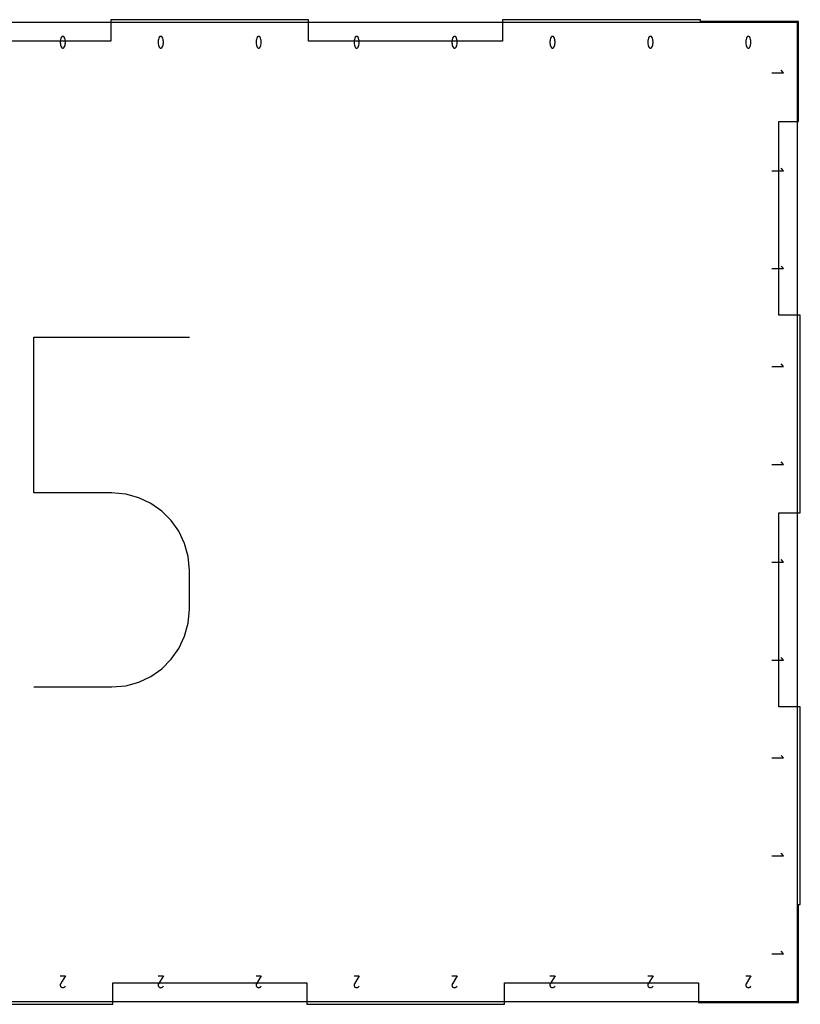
# Model space of a CAD drawing. Extents: x 0 to 14, y 0 to 16.
# Tile 5 of 8: x 3.3 to 7.3, y 5.4 to 10.5. Entities that reach past the tile are written whole.
import ezdxf

# ---------------------------------------------------------------- set-up
doc = ezdxf.new("R2010")
doc.units = 0

msp = doc.modelspace()

# ---------------------------------------------------------------- linework, layer by layer
at = {"layer": 'annotation', "color": 1}
for p, q in [((3.520757, 10.362124), (3.519982, 10.360836)), ((3.521722, 10.363222), (3.520757, 10.362124)), ((3.522846, 10.364119), (3.521722, 10.363222)), ((3.524097, 10.364804), (3.522846, 10.364119)), ((3.525443, 10.365266), (3.524097, 10.364804)), ((3.526851, 10.365496), (3.525443, 10.365266)), ((3.528291, 10.365482), (3.526851, 10.365496)), ((3.529729, 10.365215), (3.528291, 10.365482)), ((3.531135, 10.364682), (3.529729, 10.365215)), ((3.531673, 10.364399), (3.531135, 10.364682)), ((3.531135, 10.364682), (3.531135, 10.364682)), ((3.532189, 10.364074), (3.531673, 10.364399)), ((3.532681, 10.36371), (3.532189, 10.364074)), ((3.533147, 10.363309), (3.532681, 10.36371)), ((3.533583, 10.362874), (3.533147, 10.363309)), ((3.533987, 10.362406), (3.533583, 10.362874)), ((3.534357, 10.36191), (3.533987, 10.362406)), ((3.53469, 10.361387), (3.534357, 10.36191)), ((4.020757, 10.362124), (4.019982, 10.360836)), ((4.021722, 10.363222), (4.020757, 10.362124)), ((4.022846, 10.364119), (4.021722, 10.363222)), ((4.024097, 10.364804), (4.022846, 10.364119)), ((4.025443, 10.365266), (4.024097, 10.364804)), ((4.026851, 10.365496), (4.025443, 10.365266)), ((4.028291, 10.365482), (4.026851, 10.365496)), ((4.029729, 10.365215), (4.028291, 10.365482)), ((4.031135, 10.364682), (4.029729, 10.365215)), ((4.031673, 10.364399), (4.031135, 10.364682)), ((4.031135, 10.364682), (4.031135, 10.364682)), ((4.032189, 10.364074), (4.031673, 10.364399)), ((4.032681, 10.36371), (4.032189, 10.364074)), ((4.033147, 10.363309), (4.032681, 10.36371)), ((4.033583, 10.362874), (4.033147, 10.363309)), ((4.033987, 10.362406), (4.033583, 10.362874)), ((4.034357, 10.36191), (4.033987, 10.362406)), ((4.03469, 10.361387), (4.034357, 10.36191)), ((4.520757, 10.362124), (4.519982, 10.360836)), ((4.521722, 10.363222), (4.520757, 10.362124)), ((4.522846, 10.364119), (4.521722, 10.363222)), ((4.524097, 10.364804), (4.522846, 10.364119)), ((4.525443, 10.365266), (4.524097, 10.364804)), ((4.526851, 10.365496), (4.525443, 10.365266)), ((4.528291, 10.365482), (4.526851, 10.365496)), ((4.529729, 10.365215), (4.528291, 10.365482)), ((4.531135, 10.364682), (4.529729, 10.365215)), ((4.531673, 10.364399), (4.531135, 10.364682)), ((4.531135, 10.364682), (4.531135, 10.364682)), ((4.532189, 10.364074), (4.531673, 10.364399)), ((4.532681, 10.36371), (4.532189, 10.364074)), ((4.533147, 10.363309), (4.532681, 10.36371)), ((4.533583, 10.362874), (4.533147, 10.363309)), ((4.533987, 10.362406), (4.533583, 10.362874)), ((4.534357, 10.36191), (4.533987, 10.362406)), ((4.53469, 10.361387), (4.534357, 10.36191)), ((5.020757, 10.362124), (5.019982, 10.360836)), ((5.021722, 10.363222), (5.020757, 10.362124)), ((5.022846, 10.364119), (5.021722, 10.363222)), ((5.024097, 10.364804), (5.022846, 10.364119)), ((5.025443, 10.365266), (5.024097, 10.364804)), ((5.026851, 10.365496), (5.025443, 10.365266)), ((5.028291, 10.365482), (5.026851, 10.365496)), ((5.029729, 10.365215), (5.028291, 10.365482)), ((5.031135, 10.364682), (5.029729, 10.365215)), ((5.031673, 10.364399), (5.031135, 10.364682)), ((5.031135, 10.364682), (5.031135, 10.364682)), ((5.032189, 10.364074), (5.031673, 10.364399)), ((5.032681, 10.36371), (5.032189, 10.364074)), ((5.033147, 10.363309), (5.032681, 10.36371)), ((5.033583, 10.362874), (5.033147, 10.363309)), ((5.033987, 10.362406), (5.033583, 10.362874)), ((5.034357, 10.36191), (5.033987, 10.362406)), ((5.03469, 10.361387), (5.034357, 10.36191)), ((5.520757, 10.362124), (5.519982, 10.360836)), ((5.521722, 10.363222), (5.520757, 10.362124)), ((5.522846, 10.364119), (5.521722, 10.363222)), ((5.524097, 10.364804), (5.522846, 10.364119)), ((5.525443, 10.365266), (5.524097, 10.364804)), ((5.526851, 10.365496), (5.525443, 10.365266)), ((5.528291, 10.365482), (5.526851, 10.365496)), ((5.529729, 10.365215), (5.528291, 10.365482)), ((5.531135, 10.364682), (5.529729, 10.365215)), ((5.531673, 10.364399), (5.531135, 10.364682)), ((5.531135, 10.364682), (5.531135, 10.364682)), ((5.532189, 10.364074), (5.531673, 10.364399)), ((5.532681, 10.36371), (5.532189, 10.364074)), ((5.533147, 10.363309), (5.532681, 10.36371)), ((5.533583, 10.362874), (5.533147, 10.363309)), ((5.533987, 10.362406), (5.533583, 10.362874)), ((5.534357, 10.36191), (5.533987, 10.362406)), ((5.53469, 10.361387), (5.534357, 10.36191)), ((6.020757, 10.362124), (6.019982, 10.360836)), ((6.021722, 10.363222), (6.020757, 10.362124)), ((6.022846, 10.364119), (6.021722, 10.363222)), ((6.024097, 10.364804), (6.022846, 10.364119)), ((6.025443, 10.365266), (6.024097, 10.364804)), ((6.026851, 10.365496), (6.025443, 10.365266)), ((6.028291, 10.365482), (6.026851, 10.365496)), ((6.029729, 10.365215), (6.028291, 10.365482)), ((6.031135, 10.364682), (6.029729, 10.365215)), ((6.031673, 10.364399), (6.031135, 10.364682)), ((6.031135, 10.364682), (6.031135, 10.364682)), ((6.032189, 10.364074), (6.031673, 10.364399)), ((6.032681, 10.36371), (6.032189, 10.364074)), ((6.033147, 10.363309), (6.032681, 10.36371)), ((6.033583, 10.362874), (6.033147, 10.363309)), ((6.033987, 10.362406), (6.033583, 10.362874)), ((6.034357, 10.36191), (6.033987, 10.362406)), ((6.03469, 10.361387), (6.034357, 10.36191)), ((6.520757, 10.362124), (6.519982, 10.360836)), ((6.521722, 10.363222), (6.520757, 10.362124)), ((6.522846, 10.364119), (6.521722, 10.363222)), ((6.524097, 10.364804), (6.522846, 10.364119)), ((6.525443, 10.365266), (6.524097, 10.364804)), ((6.526851, 10.365496), (6.525443, 10.365266)), ((6.528291, 10.365482), (6.526851, 10.365496)), ((6.529729, 10.365215), (6.528291, 10.365482)), ((6.531135, 10.364682), (6.529729, 10.365215)), ((6.531673, 10.364399), (6.531135, 10.364682)), ((6.531135, 10.364682), (6.531135, 10.364682)), ((6.532189, 10.364074), (6.531673, 10.364399)), ((6.532681, 10.36371), (6.532189, 10.364074)), ((6.533147, 10.363309), (6.532681, 10.36371)), ((6.533583, 10.362874), (6.533147, 10.363309)), ((6.533987, 10.362406), (6.533583, 10.362874)), ((6.534357, 10.36191), (6.533987, 10.362406)), ((6.53469, 10.361387), (6.534357, 10.36191)), ((7.020757, 10.362124), (7.019982, 10.360836)), ((7.021722, 10.363222), (7.020757, 10.362124)), ((7.022846, 10.364119), (7.021722, 10.363222)), ((7.024097, 10.364804), (7.022846, 10.364119)), ((7.025443, 10.365266), (7.024097, 10.364804)), ((7.026851, 10.365496), (7.025443, 10.365266)), ((7.028291, 10.365482), (7.026851, 10.365496)), ((7.029729, 10.365215), (7.028291, 10.365482)), ((7.031135, 10.364682), (7.029729, 10.365215)), ((7.031673, 10.364399), (7.031135, 10.364682)), ((7.031135, 10.364682), (7.031135, 10.364682)), ((7.032189, 10.364074), (7.031673, 10.364399)), ((7.032681, 10.36371), (7.032189, 10.364074)), ((7.033147, 10.363309), (7.032681, 10.36371)), ((7.033583, 10.362874), (7.033147, 10.363309)), ((7.033987, 10.362406), (7.033583, 10.362874)), ((7.034357, 10.36191), (7.033987, 10.362406)), ((7.03469, 10.361387), (7.034357, 10.36191)), ((3.514807, 10.344184), (3.514232, 10.338438)), ((3.514232, 10.338438), (3.514232, 10.332668)), ((3.514232, 10.332668), (3.514807, 10.326919)), ((3.515957, 10.349862), (3.514807, 10.344184)), ((3.514807, 10.326919), (3.515957, 10.321235)), ((3.517682, 10.355428), (3.515957, 10.349862)), ((3.515957, 10.321235), (3.517682, 10.31566)), ((3.519982, 10.360836), (3.517682, 10.355428)), ((3.517682, 10.31566), (3.519982, 10.310239)), ((3.519982, 10.360836), (3.519982, 10.360836)), ((3.534984, 10.36084), (3.53469, 10.361387)), ((3.537295, 10.35542), (3.534984, 10.36084)), ((3.534984, 10.36084), (3.534984, 10.36084)), ((3.534984, 10.310243), (3.537295, 10.315653)), ((3.539028, 10.349847), (3.537295, 10.35542)), ((3.537295, 10.315653), (3.539028, 10.321219)), ((3.540184, 10.344163), (3.539028, 10.349847)), ((3.539028, 10.321219), (3.540184, 10.326898)), ((3.540762, 10.338414), (3.540184, 10.344163)), ((3.540184, 10.326898), (3.540762, 10.332644)), ((3.540762, 10.332644), (3.540762, 10.338414)), ((4.014807, 10.344184), (4.014232, 10.338438)), ((4.014232, 10.338438), (4.014232, 10.332668)), ((4.014232, 10.332668), (4.014807, 10.326919)), ((4.015957, 10.349862), (4.014807, 10.344184)), ((4.014807, 10.326919), (4.015957, 10.321235)), ((4.017682, 10.355428), (4.015957, 10.349862)), ((4.015957, 10.321235), (4.017682, 10.31566)), ((4.019982, 10.360836), (4.017682, 10.355428)), ((4.017682, 10.31566), (4.019982, 10.310239)), ((4.019982, 10.360836), (4.019982, 10.360836)), ((4.034984, 10.36084), (4.03469, 10.361387)), ((4.037295, 10.35542), (4.034984, 10.36084)), ((4.034984, 10.36084), (4.034984, 10.36084)), ((4.034984, 10.310243), (4.037295, 10.315653)), ((4.039028, 10.349847), (4.037295, 10.35542)), ((4.037295, 10.315653), (4.039028, 10.321219)), ((4.040184, 10.344163), (4.039028, 10.349847)), ((4.039028, 10.321219), (4.040184, 10.326898)), ((4.040762, 10.338414), (4.040184, 10.344163)), ((4.040184, 10.326898), (4.040762, 10.332644)), ((4.040762, 10.332644), (4.040762, 10.338414)), ((4.514807, 10.344184), (4.514232, 10.338438)), ((4.514232, 10.338438), (4.514232, 10.332668)), ((4.514232, 10.332668), (4.514807, 10.326919)), ((4.515957, 10.349862), (4.514807, 10.344184)), ((4.514807, 10.326919), (4.515957, 10.321235)), ((4.517682, 10.355428), (4.515957, 10.349862)), ((4.515957, 10.321235), (4.517682, 10.31566)), ((4.519982, 10.360836), (4.517682, 10.355428)), ((4.517682, 10.31566), (4.519982, 10.310239)), ((4.519982, 10.360836), (4.519982, 10.360836)), ((4.534984, 10.36084), (4.53469, 10.361387)), ((4.537295, 10.35542), (4.534984, 10.36084)), ((4.534984, 10.36084), (4.534984, 10.36084)), ((4.534984, 10.310243), (4.537295, 10.315653)), ((4.539028, 10.349847), (4.537295, 10.35542)), ((4.537295, 10.315653), (4.539028, 10.321219)), ((4.540184, 10.344163), (4.539028, 10.349847)), ((4.539028, 10.321219), (4.540184, 10.326898)), ((4.540762, 10.338414), (4.540184, 10.344163)), ((4.540184, 10.326898), (4.540762, 10.332644)), ((4.540762, 10.332644), (4.540762, 10.338414)), ((5.014807, 10.344184), (5.014232, 10.338438)), ((5.014232, 10.338438), (5.014232, 10.332668)), ((5.014232, 10.332668), (5.014807, 10.326919)), ((5.015957, 10.349862), (5.014807, 10.344184)), ((5.014807, 10.326919), (5.015957, 10.321235)), ((5.017682, 10.355428), (5.015957, 10.349862)), ((5.015957, 10.321235), (5.017682, 10.31566)), ((5.019982, 10.360836), (5.017682, 10.355428)), ((5.017682, 10.31566), (5.019982, 10.310239)), ((5.019982, 10.360836), (5.019982, 10.360836)), ((5.034984, 10.36084), (5.03469, 10.361387)), ((5.037295, 10.35542), (5.034984, 10.36084)), ((5.034984, 10.36084), (5.034984, 10.36084)), ((5.034984, 10.310243), (5.037295, 10.315653)), ((5.039028, 10.349847), (5.037295, 10.35542)), ((5.037295, 10.315653), (5.039028, 10.321219)), ((5.040184, 10.344163), (5.039028, 10.349847)), ((5.039028, 10.321219), (5.040184, 10.326898)), ((5.040762, 10.338414), (5.040184, 10.344163)), ((5.040184, 10.326898), (5.040762, 10.332644)), ((5.040762, 10.332644), (5.040762, 10.338414)), ((5.514807, 10.344184), (5.514232, 10.338438)), ((5.514232, 10.338438), (5.514232, 10.332668)), ((5.514232, 10.332668), (5.514807, 10.326919)), ((5.515957, 10.349862), (5.514807, 10.344184)), ((5.514807, 10.326919), (5.515957, 10.321235)), ((5.517682, 10.355428), (5.515957, 10.349862)), ((5.515957, 10.321235), (5.517682, 10.31566)), ((5.519982, 10.360836), (5.517682, 10.355428)), ((5.517682, 10.31566), (5.519982, 10.310239)), ((5.519982, 10.360836), (5.519982, 10.360836)), ((5.534984, 10.36084), (5.53469, 10.361387)), ((5.537295, 10.35542), (5.534984, 10.36084)), ((5.534984, 10.36084), (5.534984, 10.36084)), ((5.534984, 10.310243), (5.537295, 10.315653)), ((5.539028, 10.349847), (5.537295, 10.35542)), ((5.537295, 10.315653), (5.539028, 10.321219)), ((5.540184, 10.344163), (5.539028, 10.349847)), ((5.539028, 10.321219), (5.540184, 10.326898)), ((5.540762, 10.338414), (5.540184, 10.344163)), ((5.540184, 10.326898), (5.540762, 10.332644)), ((5.540762, 10.332644), (5.540762, 10.338414)), ((6.014807, 10.344184), (6.014232, 10.338438)), ((6.014232, 10.338438), (6.014232, 10.332668)), ((6.014232, 10.332668), (6.014807, 10.326919)), ((6.015957, 10.349862), (6.014807, 10.344184)), ((6.014807, 10.326919), (6.015957, 10.321235)), ((6.017682, 10.355428), (6.015957, 10.349862)), ((6.015957, 10.321235), (6.017682, 10.31566)), ((6.019982, 10.360836), (6.017682, 10.355428)), ((6.017682, 10.31566), (6.019982, 10.310239)), ((6.019982, 10.360836), (6.019982, 10.360836)), ((6.034984, 10.36084), (6.03469, 10.361387)), ((6.037295, 10.35542), (6.034984, 10.36084)), ((6.034984, 10.36084), (6.034984, 10.36084)), ((6.034984, 10.310243), (6.037295, 10.315653)), ((6.039028, 10.349847), (6.037295, 10.35542)), ((6.037295, 10.315653), (6.039028, 10.321219)), ((6.040184, 10.344163), (6.039028, 10.349847)), ((6.039028, 10.321219), (6.040184, 10.326898)), ((6.040762, 10.338414), (6.040184, 10.344163)), ((6.040184, 10.326898), (6.040762, 10.332644)), ((6.040762, 10.332644), (6.040762, 10.338414)), ((6.514807, 10.344184), (6.514232, 10.338438)), ((6.514232, 10.338438), (6.514232, 10.332668)), ((6.514232, 10.332668), (6.514807, 10.326919)), ((6.515957, 10.349862), (6.514807, 10.344184)), ((6.514807, 10.326919), (6.515957, 10.321235)), ((6.517682, 10.355428), (6.515957, 10.349862)), ((6.515957, 10.321235), (6.517682, 10.31566)), ((6.519982, 10.360836), (6.517682, 10.355428)), ((6.517682, 10.31566), (6.519982, 10.310239)), ((6.519982, 10.360836), (6.519982, 10.360836)), ((6.534984, 10.36084), (6.53469, 10.361387)), ((6.537295, 10.35542), (6.534984, 10.36084)), ((6.534984, 10.36084), (6.534984, 10.36084)), ((6.534984, 10.310243), (6.537295, 10.315653)), ((6.539028, 10.349847), (6.537295, 10.35542)), ((6.537295, 10.315653), (6.539028, 10.321219)), ((6.540184, 10.344163), (6.539028, 10.349847)), ((6.539028, 10.321219), (6.540184, 10.326898)), ((6.540762, 10.338414), (6.540184, 10.344163)), ((6.540184, 10.326898), (6.540762, 10.332644)), ((6.540762, 10.332644), (6.540762, 10.338414)), ((7.014807, 10.344184), (7.014232, 10.338438)), ((7.014232, 10.338438), (7.014232, 10.332668)), ((7.014232, 10.332668), (7.014807, 10.326919)), ((7.015957, 10.349862), (7.014807, 10.344184)), ((7.014807, 10.326919), (7.015957, 10.321235)), ((7.017682, 10.355428), (7.015957, 10.349862)), ((7.015957, 10.321235), (7.017682, 10.31566)), ((7.019982, 10.360836), (7.017682, 10.355428)), ((7.017682, 10.31566), (7.019982, 10.310239)), ((7.019982, 10.360836), (7.019982, 10.360836)), ((7.034984, 10.36084), (7.03469, 10.361387)), ((7.037295, 10.35542), (7.034984, 10.36084)), ((7.034984, 10.36084), (7.034984, 10.36084)), ((7.034984, 10.310243), (7.037295, 10.315653)), ((7.039028, 10.349847), (7.037295, 10.35542)), ((7.037295, 10.315653), (7.039028, 10.321219)), ((7.040184, 10.344163), (7.039028, 10.349847)), ((7.039028, 10.321219), (7.040184, 10.326898)), ((7.040762, 10.338414), (7.040184, 10.344163)), ((7.040184, 10.326898), (7.040762, 10.332644)), ((7.040762, 10.332644), (7.040762, 10.338414)), ((3.519982, 10.310239), (3.519982, 10.310239)), ((3.519982, 10.310239), (3.520275, 10.309694)), ((3.520275, 10.309694), (3.520606, 10.309173)), ((3.520606, 10.309173), (3.520973, 10.30868)), ((3.520973, 10.30868), (3.521375, 10.308216)), ((3.521375, 10.308216), (3.521811, 10.307781)), ((3.521811, 10.307781), (3.52228, 10.307379)), ((3.52228, 10.307379), (3.522779, 10.30701)), ((3.522779, 10.30701), (3.523308, 10.306676)), ((3.523308, 10.306676), (3.523865, 10.306379)), ((3.523865, 10.306379), (3.523865, 10.306379)), ((3.523865, 10.306379), (3.52526, 10.305858)), ((3.52526, 10.305858), (3.52669, 10.305599)), ((3.52669, 10.305599), (3.528123, 10.305591)), ((3.528123, 10.305591), (3.529528, 10.305825)), ((3.529528, 10.305825), (3.530871, 10.30629)), ((3.530871, 10.30629), (3.532121, 10.306975)), ((3.532121, 10.306975), (3.533244, 10.307869)), ((3.533244, 10.307869), (3.534209, 10.308962)), ((3.534209, 10.308962), (3.534984, 10.310243)), ((3.534984, 10.310243), (3.534984, 10.310243)), ((4.019982, 10.310239), (4.019982, 10.310239)), ((4.019982, 10.310239), (4.020275, 10.309694)), ((4.020275, 10.309694), (4.020606, 10.309173)), ((4.020606, 10.309173), (4.020973, 10.30868)), ((4.020973, 10.30868), (4.021375, 10.308216)), ((4.021375, 10.308216), (4.021811, 10.307781)), ((4.021811, 10.307781), (4.02228, 10.307379)), ((4.02228, 10.307379), (4.022779, 10.30701)), ((4.022779, 10.30701), (4.023308, 10.306676)), ((4.023308, 10.306676), (4.023865, 10.306379)), ((4.023865, 10.306379), (4.023865, 10.306379)), ((4.023865, 10.306379), (4.02526, 10.305858)), ((4.02526, 10.305858), (4.02669, 10.305599)), ((4.02669, 10.305599), (4.028123, 10.305591)), ((4.028123, 10.305591), (4.029528, 10.305825)), ((4.029528, 10.305825), (4.030871, 10.30629)), ((4.030871, 10.30629), (4.032121, 10.306975)), ((4.032121, 10.306975), (4.033244, 10.307869)), ((4.033244, 10.307869), (4.034209, 10.308962)), ((4.034209, 10.308962), (4.034984, 10.310243)), ((4.034984, 10.310243), (4.034984, 10.310243)), ((4.519982, 10.310239), (4.519982, 10.310239)), ((4.519982, 10.310239), (4.520275, 10.309694)), ((4.520275, 10.309694), (4.520606, 10.309173)), ((4.520606, 10.309173), (4.520973, 10.30868)), ((4.520973, 10.30868), (4.521375, 10.308216)), ((4.521375, 10.308216), (4.521811, 10.307781)), ((4.521811, 10.307781), (4.52228, 10.307379)), ((4.52228, 10.307379), (4.522779, 10.30701)), ((4.522779, 10.30701), (4.523308, 10.306676)), ((4.523308, 10.306676), (4.523865, 10.306379)), ((4.523865, 10.306379), (4.523865, 10.306379)), ((4.523865, 10.306379), (4.52526, 10.305858)), ((4.52526, 10.305858), (4.52669, 10.305599)), ((4.52669, 10.305599), (4.528123, 10.305591)), ((4.528123, 10.305591), (4.529528, 10.305825)), ((4.529528, 10.305825), (4.530871, 10.30629)), ((4.530871, 10.30629), (4.532121, 10.306975)), ((4.532121, 10.306975), (4.533244, 10.307869)), ((4.533244, 10.307869), (4.534209, 10.308962)), ((4.534209, 10.308962), (4.534984, 10.310243)), ((4.534984, 10.310243), (4.534984, 10.310243)), ((5.019982, 10.310239), (5.019982, 10.310239)), ((5.019982, 10.310239), (5.020275, 10.309694)), ((5.020275, 10.309694), (5.020606, 10.309173)), ((5.020606, 10.309173), (5.020973, 10.30868)), ((5.020973, 10.30868), (5.021375, 10.308216)), ((5.021375, 10.308216), (5.021811, 10.307781)), ((5.021811, 10.307781), (5.02228, 10.307379)), ((5.02228, 10.307379), (5.022779, 10.30701)), ((5.022779, 10.30701), (5.023308, 10.306676)), ((5.023308, 10.306676), (5.023865, 10.306379)), ((5.023865, 10.306379), (5.023865, 10.306379)), ((5.023865, 10.306379), (5.02526, 10.305858)), ((5.02526, 10.305858), (5.02669, 10.305599)), ((5.02669, 10.305599), (5.028123, 10.305591)), ((5.028123, 10.305591), (5.029528, 10.305825)), ((5.029528, 10.305825), (5.030871, 10.30629)), ((5.030871, 10.30629), (5.032121, 10.306975)), ((5.032121, 10.306975), (5.033244, 10.307869)), ((5.033244, 10.307869), (5.034209, 10.308962)), ((5.034209, 10.308962), (5.034984, 10.310243)), ((5.034984, 10.310243), (5.034984, 10.310243)), ((5.519982, 10.310239), (5.519982, 10.310239)), ((5.519982, 10.310239), (5.520275, 10.309694)), ((5.520275, 10.309694), (5.520606, 10.309173)), ((5.520606, 10.309173), (5.520973, 10.30868)), ((5.520973, 10.30868), (5.521375, 10.308216)), ((5.521375, 10.308216), (5.521811, 10.307781)), ((5.521811, 10.307781), (5.52228, 10.307379)), ((5.52228, 10.307379), (5.522779, 10.30701)), ((5.522779, 10.30701), (5.523308, 10.306676)), ((5.523308, 10.306676), (5.523865, 10.306379)), ((5.523865, 10.306379), (5.523865, 10.306379)), ((5.523865, 10.306379), (5.52526, 10.305858)), ((5.52526, 10.305858), (5.52669, 10.305599)), ((5.52669, 10.305599), (5.528123, 10.305591)), ((5.528123, 10.305591), (5.529528, 10.305825)), ((5.529528, 10.305825), (5.530871, 10.30629)), ((5.530871, 10.30629), (5.532121, 10.306975)), ((5.532121, 10.306975), (5.533244, 10.307869)), ((5.533244, 10.307869), (5.534209, 10.308962)), ((5.534209, 10.308962), (5.534984, 10.310243)), ((5.534984, 10.310243), (5.534984, 10.310243)), ((6.019982, 10.310239), (6.019982, 10.310239)), ((6.019982, 10.310239), (6.020275, 10.309694)), ((6.020275, 10.309694), (6.020606, 10.309173)), ((6.020606, 10.309173), (6.020973, 10.30868)), ((6.020973, 10.30868), (6.021375, 10.308216)), ((6.021375, 10.308216), (6.021811, 10.307781)), ((6.021811, 10.307781), (6.02228, 10.307379)), ((6.02228, 10.307379), (6.022779, 10.30701)), ((6.022779, 10.30701), (6.023308, 10.306676)), ((6.023308, 10.306676), (6.023865, 10.306379)), ((6.023865, 10.306379), (6.023865, 10.306379)), ((6.023865, 10.306379), (6.02526, 10.305858)), ((6.02526, 10.305858), (6.02669, 10.305599)), ((6.02669, 10.305599), (6.028123, 10.305591)), ((6.028123, 10.305591), (6.029528, 10.305825)), ((6.029528, 10.305825), (6.030871, 10.30629)), ((6.030871, 10.30629), (6.032121, 10.306975)), ((6.032121, 10.306975), (6.033244, 10.307869)), ((6.033244, 10.307869), (6.034209, 10.308962)), ((6.034209, 10.308962), (6.034984, 10.310243)), ((6.034984, 10.310243), (6.034984, 10.310243)), ((6.519982, 10.310239), (6.519982, 10.310239)), ((6.519982, 10.310239), (6.520275, 10.309694)), ((6.520275, 10.309694), (6.520606, 10.309173)), ((6.520606, 10.309173), (6.520973, 10.30868)), ((6.520973, 10.30868), (6.521375, 10.308216)), ((6.521375, 10.308216), (6.521811, 10.307781)), ((6.521811, 10.307781), (6.52228, 10.307379)), ((6.52228, 10.307379), (6.522779, 10.30701)), ((6.522779, 10.30701), (6.523308, 10.306676)), ((6.523308, 10.306676), (6.523865, 10.306379)), ((6.523865, 10.306379), (6.523865, 10.306379)), ((6.523865, 10.306379), (6.52526, 10.305858)), ((6.52526, 10.305858), (6.52669, 10.305599)), ((6.52669, 10.305599), (6.528123, 10.305591)), ((6.528123, 10.305591), (6.529528, 10.305825)), ((6.529528, 10.305825), (6.530871, 10.30629)), ((6.530871, 10.30629), (6.532121, 10.306975)), ((6.532121, 10.306975), (6.533244, 10.307869)), ((6.533244, 10.307869), (6.534209, 10.308962)), ((6.534209, 10.308962), (6.534984, 10.310243)), ((6.534984, 10.310243), (6.534984, 10.310243)), ((7.019982, 10.310239), (7.019982, 10.310239)), ((7.019982, 10.310239), (7.020275, 10.309694)), ((7.020275, 10.309694), (7.020606, 10.309173)), ((7.020606, 10.309173), (7.020973, 10.30868)), ((7.020973, 10.30868), (7.021375, 10.308216)), ((7.021375, 10.308216), (7.021811, 10.307781)), ((7.021811, 10.307781), (7.02228, 10.307379)), ((7.02228, 10.307379), (7.022779, 10.30701)), ((7.022779, 10.30701), (7.023308, 10.306676)), ((7.023308, 10.306676), (7.023865, 10.306379)), ((7.023865, 10.306379), (7.023865, 10.306379)), ((7.023865, 10.306379), (7.02526, 10.305858)), ((7.02526, 10.305858), (7.02669, 10.305599)), ((7.02669, 10.305599), (7.028123, 10.305591)), ((7.028123, 10.305591), (7.029528, 10.305825)), ((7.029528, 10.305825), (7.030871, 10.30629)), ((7.030871, 10.30629), (7.032121, 10.306975)), ((7.032121, 10.306975), (7.033244, 10.307869)), ((7.033244, 10.307869), (7.034209, 10.308962)), ((7.034209, 10.308962), (7.034984, 10.310243)), ((7.034984, 10.310243), (7.034984, 10.310243)), ((7.1475, 10.178924), (7.2075, 10.178924)), ((7.2075, 10.178924), (7.194157, 10.192263)), ((7.1475, 9.678924), (7.2075, 9.678924)), ((7.2075, 9.678924), (7.194157, 9.692263)), ((7.1475, 9.178924), (7.2075, 9.178924)), ((7.2075, 9.178924), (7.194157, 9.192263)), ((3.380248, 8.033359), (3.380248, 8.829544)), ((3.380248, 8.829544), (4.174303, 8.829544)), ((7.1475, 8.678924), (7.2075, 8.678924)), ((7.2075, 8.678924), (7.194157, 8.692263)), ((7.1475, 8.178924), (7.2075, 8.178924)), ((7.2075, 8.178924), (7.194157, 8.192263)), ((3.777276, 8.033359), (3.380248, 8.033359)), ((3.848564, 8.026986), (3.777276, 8.033359)), ((3.915692, 8.008608), (3.848564, 8.026986)), ((3.977532, 7.979332), (3.915692, 8.008608)), ((4.032954, 7.940267), (3.977532, 7.979332)), ((4.08083, 7.892521), (4.032954, 7.940267)), ((4.120032, 7.837202), (4.08083, 7.892521)), ((4.14943, 7.775418), (4.120032, 7.837202)), ((4.167897, 7.708279), (4.14943, 7.775418)), ((4.174303, 7.636892), (4.167897, 7.708279)), ((7.1475, 7.678924), (7.2075, 7.678924)), ((7.2075, 7.678924), (7.194157, 7.692263)), ((4.174303, 7.439107), (4.174303, 7.636892)), ((4.174303, 7.636892), (4.174303, 7.636892)), ((4.167893, 7.367685), (4.174303, 7.439107)), ((4.149417, 7.300453), (4.167893, 7.367685)), ((4.120007, 7.238535), (4.149417, 7.300453)), ((4.080793, 7.183057), (4.120007, 7.238535)), ((4.032908, 7.135144), (4.080793, 7.183057)), ((7.1475, 7.178924), (7.2075, 7.178924)), ((7.2075, 7.178924), (7.194157, 7.192263)), ((3.915647, 7.066509), (3.977482, 7.095919)), ((3.977482, 7.095919), (4.032908, 7.135144)), ((3.777276, 7.041631), (3.848534, 7.048038)), ((3.848534, 7.048038), (3.915647, 7.066509)), ((3.380248, 7.041631), (3.777276, 7.041631)), ((3.777276, 7.041631), (3.777276, 7.041631)), ((7.2075, 6.678924), (7.194157, 6.692263)), ((7.1475, 6.678924), (7.2075, 6.678924)), ((7.2075, 6.178924), (7.194157, 6.192263)), ((7.1475, 6.178924), (7.2075, 6.178924)), ((7.2075, 5.678924), (7.194157, 5.692263)), ((7.1475, 5.678924), (7.2075, 5.678924)), ((3.514184, 5.565588), (3.540831, 5.565588)), ((3.540831, 5.565588), (3.516208, 5.525948)), ((4.014184, 5.565588), (4.040831, 5.565588)), ((4.040831, 5.565588), (4.016208, 5.525948)), ((4.514184, 5.565588), (4.540831, 5.565588)), ((4.540831, 5.565588), (4.516208, 5.525948)), ((5.014184, 5.565588), (5.040831, 5.565588)), ((5.040831, 5.565588), (5.016208, 5.525948)), ((5.514184, 5.565588), (5.540831, 5.565588)), ((5.540831, 5.565588), (5.516208, 5.525948)), ((6.014184, 5.565588), (6.040831, 5.565588)), ((6.040831, 5.565588), (6.016208, 5.525948)), ((6.514184, 5.565588), (6.540831, 5.565588)), ((6.540831, 5.565588), (6.516208, 5.525948)), ((7.014184, 5.565588), (7.040831, 5.565588)), ((7.040831, 5.565588), (7.016208, 5.525948)), ((3.51436, 5.521137), (3.514175, 5.518846)), ((3.514175, 5.518846), (3.514383, 5.516577)), ((3.514954, 5.5234), (3.51436, 5.521137)), ((3.514383, 5.516577), (3.51497, 5.514381)), ((3.515971, 5.525583), (3.514954, 5.5234)), ((3.51497, 5.514381), (3.515921, 5.51231)), ((3.515921, 5.51231), (3.517223, 5.510415)), ((3.515996, 5.525631), (3.515971, 5.525583)), ((3.515971, 5.525583), (3.515971, 5.525583)), ((3.516021, 5.525676), (3.515996, 5.525631)), ((3.516046, 5.525719), (3.516021, 5.525676)), ((3.516071, 5.52576), (3.516046, 5.525719)), ((3.516097, 5.525799), (3.516071, 5.52576)), ((3.516123, 5.525837), (3.516097, 5.525799)), ((3.51615, 5.525875), (3.516123, 5.525837)), ((3.516179, 5.525912), (3.51615, 5.525875)), ((3.516208, 5.525948), (3.516179, 5.525912)), ((3.516208, 5.525948), (3.516208, 5.525948)), ((3.517223, 5.510415), (3.51886, 5.508747)), ((3.51886, 5.508747), (3.520817, 5.507356)), ((3.520817, 5.507356), (3.520817, 5.507356)), ((3.520817, 5.507356), (3.523006, 5.506354)), ((3.523006, 5.506354), (3.525273, 5.505769)), ((3.525273, 5.505769), (3.527565, 5.505589)), ((3.527565, 5.505589), (3.529834, 5.5058)), ((3.529834, 5.5058), (3.532028, 5.506388)), ((3.532028, 5.506388), (3.534097, 5.507342)), ((3.534097, 5.507342), (3.53599, 5.508647)), ((3.53599, 5.508647), (3.537655, 5.51029)), ((3.537655, 5.51029), (3.539044, 5.512259)), ((3.539044, 5.512259), (3.540794, 5.515616)), ((4.01436, 5.521137), (4.014175, 5.518846)), ((4.014175, 5.518846), (4.014383, 5.516577)), ((4.014954, 5.5234), (4.01436, 5.521137)), ((4.014383, 5.516577), (4.01497, 5.514381)), ((4.015971, 5.525583), (4.014954, 5.5234)), ((4.01497, 5.514381), (4.015921, 5.51231)), ((4.015921, 5.51231), (4.017223, 5.510415)), ((4.015996, 5.525631), (4.015971, 5.525583)), ((4.015971, 5.525583), (4.015971, 5.525583)), ((4.016021, 5.525676), (4.015996, 5.525631)), ((4.016046, 5.525719), (4.016021, 5.525676)), ((4.016071, 5.52576), (4.016046, 5.525719)), ((4.016097, 5.525799), (4.016071, 5.52576)), ((4.016123, 5.525837), (4.016097, 5.525799)), ((4.01615, 5.525875), (4.016123, 5.525837)), ((4.016179, 5.525912), (4.01615, 5.525875)), ((4.016208, 5.525948), (4.016179, 5.525912)), ((4.016208, 5.525948), (4.016208, 5.525948)), ((4.017223, 5.510415), (4.01886, 5.508747)), ((4.01886, 5.508747), (4.020817, 5.507356)), ((4.020817, 5.507356), (4.020817, 5.507356)), ((4.020817, 5.507356), (4.023006, 5.506354)), ((4.023006, 5.506354), (4.025273, 5.505769)), ((4.025273, 5.505769), (4.027565, 5.505589)), ((4.027565, 5.505589), (4.029834, 5.5058)), ((4.029834, 5.5058), (4.032028, 5.506388)), ((4.032028, 5.506388), (4.034097, 5.507342)), ((4.034097, 5.507342), (4.03599, 5.508647)), ((4.03599, 5.508647), (4.037655, 5.51029)), ((4.037655, 5.51029), (4.039044, 5.512259)), ((4.039044, 5.512259), (4.040794, 5.515616)), ((4.51436, 5.521137), (4.514175, 5.518846)), ((4.514175, 5.518846), (4.514383, 5.516577)), ((4.514954, 5.5234), (4.51436, 5.521137)), ((4.514383, 5.516577), (4.51497, 5.514381)), ((4.515971, 5.525583), (4.514954, 5.5234)), ((4.51497, 5.514381), (4.515921, 5.51231)), ((4.515921, 5.51231), (4.517223, 5.510415)), ((4.515996, 5.525631), (4.515971, 5.525583)), ((4.515971, 5.525583), (4.515971, 5.525583)), ((4.516021, 5.525676), (4.515996, 5.525631)), ((4.516046, 5.525719), (4.516021, 5.525676)), ((4.516071, 5.52576), (4.516046, 5.525719)), ((4.516097, 5.525799), (4.516071, 5.52576)), ((4.516123, 5.525837), (4.516097, 5.525799)), ((4.51615, 5.525875), (4.516123, 5.525837)), ((4.516179, 5.525912), (4.51615, 5.525875)), ((4.516208, 5.525948), (4.516179, 5.525912)), ((4.516208, 5.525948), (4.516208, 5.525948)), ((4.517223, 5.510415), (4.51886, 5.508747)), ((4.51886, 5.508747), (4.520817, 5.507356)), ((4.520817, 5.507356), (4.520817, 5.507356)), ((4.520817, 5.507356), (4.523006, 5.506354)), ((4.523006, 5.506354), (4.525273, 5.505769)), ((4.525273, 5.505769), (4.527565, 5.505589)), ((4.527565, 5.505589), (4.529834, 5.5058)), ((4.529834, 5.5058), (4.532028, 5.506388)), ((4.532028, 5.506388), (4.534097, 5.507342)), ((4.534097, 5.507342), (4.53599, 5.508647)), ((4.53599, 5.508647), (4.537655, 5.51029)), ((4.537655, 5.51029), (4.539044, 5.512259)), ((4.539044, 5.512259), (4.540794, 5.515616)), ((5.01436, 5.521137), (5.014175, 5.518846)), ((5.014175, 5.518846), (5.014383, 5.516577)), ((5.014954, 5.5234), (5.01436, 5.521137)), ((5.014383, 5.516577), (5.01497, 5.514381)), ((5.015971, 5.525583), (5.014954, 5.5234)), ((5.01497, 5.514381), (5.015921, 5.51231)), ((5.015921, 5.51231), (5.017223, 5.510415)), ((5.015996, 5.525631), (5.015971, 5.525583)), ((5.015971, 5.525583), (5.015971, 5.525583)), ((5.016021, 5.525676), (5.015996, 5.525631)), ((5.016046, 5.525719), (5.016021, 5.525676)), ((5.016071, 5.52576), (5.016046, 5.525719)), ((5.016097, 5.525799), (5.016071, 5.52576)), ((5.016123, 5.525837), (5.016097, 5.525799)), ((5.01615, 5.525875), (5.016123, 5.525837)), ((5.016179, 5.525912), (5.01615, 5.525875)), ((5.016208, 5.525948), (5.016179, 5.525912)), ((5.016208, 5.525948), (5.016208, 5.525948)), ((5.017223, 5.510415), (5.01886, 5.508747)), ((5.01886, 5.508747), (5.020817, 5.507356)), ((5.020817, 5.507356), (5.020817, 5.507356)), ((5.020817, 5.507356), (5.023006, 5.506354)), ((5.023006, 5.506354), (5.025273, 5.505769)), ((5.025273, 5.505769), (5.027565, 5.505589)), ((5.027565, 5.505589), (5.029834, 5.5058)), ((5.029834, 5.5058), (5.032028, 5.506388)), ((5.032028, 5.506388), (5.034097, 5.507342)), ((5.034097, 5.507342), (5.03599, 5.508647)), ((5.03599, 5.508647), (5.037655, 5.51029)), ((5.037655, 5.51029), (5.039044, 5.512259)), ((5.039044, 5.512259), (5.040794, 5.515616)), ((5.51436, 5.521137), (5.514175, 5.518846)), ((5.514175, 5.518846), (5.514383, 5.516577)), ((5.514954, 5.5234), (5.51436, 5.521137)), ((5.514383, 5.516577), (5.51497, 5.514381)), ((5.515971, 5.525583), (5.514954, 5.5234)), ((5.51497, 5.514381), (5.515921, 5.51231)), ((5.515921, 5.51231), (5.517223, 5.510415)), ((5.515996, 5.525631), (5.515971, 5.525583)), ((5.515971, 5.525583), (5.515971, 5.525583)), ((5.516021, 5.525676), (5.515996, 5.525631)), ((5.516046, 5.525719), (5.516021, 5.525676)), ((5.516071, 5.52576), (5.516046, 5.525719)), ((5.516097, 5.525799), (5.516071, 5.52576)), ((5.516123, 5.525837), (5.516097, 5.525799)), ((5.51615, 5.525875), (5.516123, 5.525837)), ((5.516179, 5.525912), (5.51615, 5.525875)), ((5.516208, 5.525948), (5.516179, 5.525912)), ((5.516208, 5.525948), (5.516208, 5.525948)), ((5.517223, 5.510415), (5.51886, 5.508747)), ((5.51886, 5.508747), (5.520817, 5.507356)), ((5.520817, 5.507356), (5.520817, 5.507356)), ((5.520817, 5.507356), (5.523006, 5.506354)), ((5.523006, 5.506354), (5.525273, 5.505769)), ((5.525273, 5.505769), (5.527565, 5.505589)), ((5.527565, 5.505589), (5.529834, 5.5058)), ((5.529834, 5.5058), (5.532028, 5.506388)), ((5.532028, 5.506388), (5.534097, 5.507342)), ((5.534097, 5.507342), (5.53599, 5.508647)), ((5.53599, 5.508647), (5.537655, 5.51029)), ((5.537655, 5.51029), (5.539044, 5.512259)), ((5.539044, 5.512259), (5.540794, 5.515616)), ((6.01436, 5.521137), (6.014175, 5.518846)), ((6.014175, 5.518846), (6.014383, 5.516577)), ((6.014954, 5.5234), (6.01436, 5.521137)), ((6.014383, 5.516577), (6.01497, 5.514381)), ((6.015971, 5.525583), (6.014954, 5.5234)), ((6.01497, 5.514381), (6.015921, 5.51231)), ((6.015921, 5.51231), (6.017223, 5.510415)), ((6.015996, 5.525631), (6.015971, 5.525583)), ((6.015971, 5.525583), (6.015971, 5.525583)), ((6.016021, 5.525676), (6.015996, 5.525631)), ((6.016046, 5.525719), (6.016021, 5.525676)), ((6.016071, 5.52576), (6.016046, 5.525719)), ((6.016097, 5.525799), (6.016071, 5.52576)), ((6.016123, 5.525837), (6.016097, 5.525799)), ((6.01615, 5.525875), (6.016123, 5.525837)), ((6.016179, 5.525912), (6.01615, 5.525875)), ((6.016208, 5.525948), (6.016179, 5.525912)), ((6.016208, 5.525948), (6.016208, 5.525948)), ((6.017223, 5.510415), (6.01886, 5.508747)), ((6.01886, 5.508747), (6.020817, 5.507356)), ((6.020817, 5.507356), (6.020817, 5.507356)), ((6.020817, 5.507356), (6.023006, 5.506354)), ((6.023006, 5.506354), (6.025273, 5.505769)), ((6.025273, 5.505769), (6.027565, 5.505589)), ((6.027565, 5.505589), (6.029834, 5.5058)), ((6.029834, 5.5058), (6.032028, 5.506388)), ((6.032028, 5.506388), (6.034097, 5.507342)), ((6.034097, 5.507342), (6.03599, 5.508647)), ((6.03599, 5.508647), (6.037655, 5.51029)), ((6.037655, 5.51029), (6.039044, 5.512259)), ((6.039044, 5.512259), (6.040794, 5.515616)), ((6.51436, 5.521137), (6.514175, 5.518846)), ((6.514175, 5.518846), (6.514383, 5.516577)), ((6.514954, 5.5234), (6.51436, 5.521137)), ((6.514383, 5.516577), (6.51497, 5.514381)), ((6.515971, 5.525583), (6.514954, 5.5234)), ((6.51497, 5.514381), (6.515921, 5.51231)), ((6.515921, 5.51231), (6.517223, 5.510415)), ((6.515996, 5.525631), (6.515971, 5.525583)), ((6.515971, 5.525583), (6.515971, 5.525583)), ((6.516021, 5.525676), (6.515996, 5.525631)), ((6.516046, 5.525719), (6.516021, 5.525676)), ((6.516071, 5.52576), (6.516046, 5.525719)), ((6.516097, 5.525799), (6.516071, 5.52576)), ((6.516123, 5.525837), (6.516097, 5.525799)), ((6.51615, 5.525875), (6.516123, 5.525837)), ((6.516179, 5.525912), (6.51615, 5.525875)), ((6.516208, 5.525948), (6.516179, 5.525912)), ((6.516208, 5.525948), (6.516208, 5.525948)), ((6.517223, 5.510415), (6.51886, 5.508747)), ((6.51886, 5.508747), (6.520817, 5.507356)), ((6.520817, 5.507356), (6.520817, 5.507356)), ((6.520817, 5.507356), (6.523006, 5.506354)), ((6.523006, 5.506354), (6.525273, 5.505769)), ((6.525273, 5.505769), (6.527565, 5.505589)), ((6.527565, 5.505589), (6.529834, 5.5058)), ((6.529834, 5.5058), (6.532028, 5.506388)), ((6.532028, 5.506388), (6.534097, 5.507342)), ((6.534097, 5.507342), (6.53599, 5.508647)), ((6.53599, 5.508647), (6.537655, 5.51029)), ((6.537655, 5.51029), (6.539044, 5.512259)), ((6.539044, 5.512259), (6.540794, 5.515616)), ((7.01436, 5.521137), (7.014175, 5.518846)), ((7.014175, 5.518846), (7.014383, 5.516577)), ((7.014954, 5.5234), (7.01436, 5.521137)), ((7.014383, 5.516577), (7.01497, 5.514381)), ((7.015971, 5.525583), (7.014954, 5.5234)), ((7.01497, 5.514381), (7.015921, 5.51231)), ((7.015921, 5.51231), (7.017223, 5.510415)), ((7.015996, 5.525631), (7.015971, 5.525583)), ((7.015971, 5.525583), (7.015971, 5.525583)), ((7.016021, 5.525676), (7.015996, 5.525631)), ((7.016046, 5.525719), (7.016021, 5.525676)), ((7.016071, 5.52576), (7.016046, 5.525719)), ((7.016097, 5.525799), (7.016071, 5.52576)), ((7.016123, 5.525837), (7.016097, 5.525799)), ((7.01615, 5.525875), (7.016123, 5.525837)), ((7.016179, 5.525912), (7.01615, 5.525875)), ((7.016208, 5.525948), (7.016179, 5.525912)), ((7.016208, 5.525948), (7.016208, 5.525948)), ((7.017223, 5.510415), (7.01886, 5.508747)), ((7.01886, 5.508747), (7.020817, 5.507356)), ((7.020817, 5.507356), (7.020817, 5.507356)), ((7.020817, 5.507356), (7.023006, 5.506354)), ((7.023006, 5.506354), (7.025273, 5.505769)), ((7.025273, 5.505769), (7.027565, 5.505589)), ((7.027565, 5.505589), (7.029834, 5.5058)), ((7.029834, 5.5058), (7.032028, 5.506388)), ((7.032028, 5.506388), (7.034097, 5.507342)), ((7.034097, 5.507342), (7.03599, 5.508647)), ((7.03599, 5.508647), (7.037655, 5.51029)), ((7.037655, 5.51029), (7.039044, 5.512259)), ((7.039044, 5.512259), (7.040794, 5.515616))]:
    msp.add_line(p, q, dxfattribs=at)
at = {"layer": 'boundary', "color": 5}
for p, q in [((7.2775, 10.435588), (0.2775, 10.435588)), ((4.7825, 10.450588), (3.7725, 10.450588)), ((3.7725, 10.450588), (3.7725, 10.340588)), ((4.7825, 10.340588), (4.7825, 10.450588)), ((6.7825, 10.450588), (5.7725, 10.450588)), ((5.7725, 10.450588), (5.7725, 10.340588)), ((6.7825, 10.440588), (6.7825, 10.450588)), ((7.2825, 10.440588), (6.7825, 10.440588)), ((7.2775, 5.435588), (7.2775, 10.435588)), ((7.2825, 9.930588), (7.2825, 10.440588)), ((3.7725, 10.340588), (2.7825, 10.340588)), ((5.7725, 10.340588), (4.7825, 10.340588)), ((7.1825, 8.940588), (7.1825, 9.930588)), ((7.1825, 9.930588), (7.2825, 9.930588)), ((7.2925, 8.940588), (7.1825, 8.940588)), ((7.2925, 7.930588), (7.2925, 8.940588)), ((7.1825, 6.940588), (7.1825, 7.930588)), ((7.1825, 7.930588), (7.2925, 7.930588)), ((7.2925, 6.940588), (7.1825, 6.940588)), ((7.2925, 5.930588), (7.2925, 6.940588)), ((7.2825, 5.430588), (7.2825, 5.930588)), ((7.2825, 5.930588), (7.2925, 5.930588)), ((3.7825, 5.420588), (3.7825, 5.530588)), ((3.7825, 5.530588), (4.7725, 5.530588)), ((4.7725, 5.530588), (4.7725, 5.420588)), ((5.7825, 5.420588), (5.7825, 5.530588)), ((5.7825, 5.530588), (6.7725, 5.530588)), ((6.7725, 5.530588), (6.7725, 5.430588)), ((0.2775, 5.435588), (7.2775, 5.435588)), ((2.7725, 5.420588), (3.7825, 5.420588)), ((4.7725, 5.420588), (5.7825, 5.420588)), ((6.7725, 5.430588), (7.2825, 5.430588))]:
    msp.add_line(p, q, dxfattribs=at)

doc.saveas('drawing.dxf')
